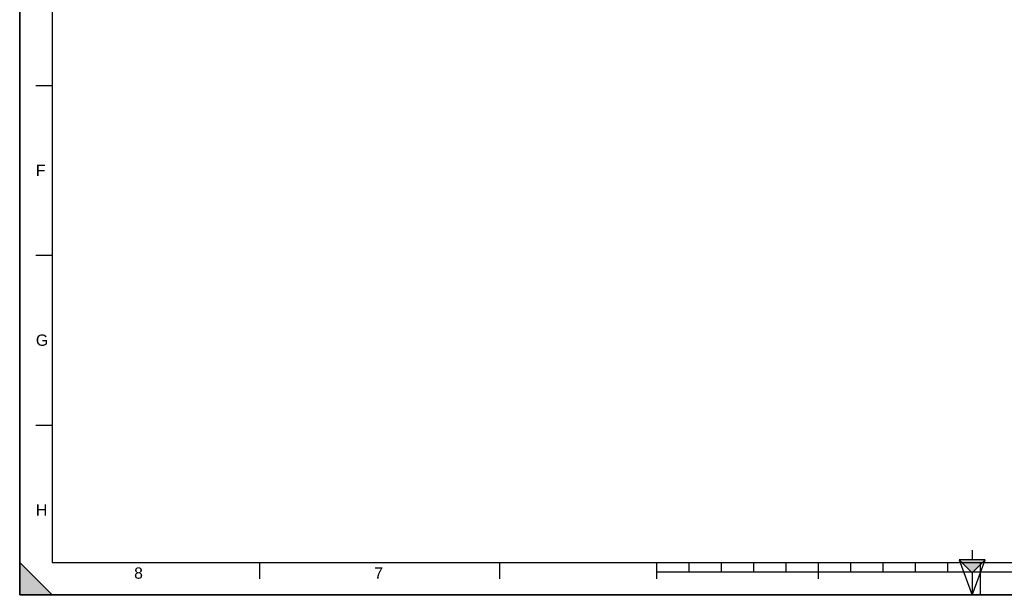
# Model space of a CAD drawing. Header units: millimetres. Extents: x 0 to 594, y 0 to 420.
# Tile 1 of 42: x 0 to 304, y 0 to 178. Entities that reach past the tile are written whole.
import ezdxf

# ---------------------------------------------------------------- set-up
doc = ezdxf.new("R2010")
doc.units = ezdxf.units.MM
doc.header["$LTSCALE"] = 32.67
doc.layers.get('0').update_dxf_attribs({"linetype": 'CONTINUOUS'})
doc.styles.add('TEXTSTYLE_2', font='arial.ttf')

# ---------------------------------------------------------------- blocks, each defined once
blk = doc.blocks.new('MARGEA2_BL0', base_point=(296.99996, 210.000076))
at = {"color": 7, "linetype": 'Continuous'}
for p, q in [((-0.000082, 0.000078), (-0.000082, 420)), ((0.000002, 0.000076), (0.000002, 420.000076)), ((0.000002, 420.000076), (0.000002, 0.000076)), ((10.000002, 410.000076), (10.000002, 10.000076)), ((5.000002, 157.500076), (10.000002, 157.500076)), ((5.000002, 105.000076), (10.000002, 105.000076)), ((5.000002, 52.500076), (10.000002, 52.500076)), ((10.000002, 0.000076), (0.000002, 10.000076)), ((0.000002, 10.000076), (0.000002, 0.000076)), ((0.000002, 10.000076), (10.000002, 0.000076)), ((10.000002, 10.000076), (584.000002, 10.000076)), ((74.250002, 5.000076), (74.250002, 10.000076)), ((148.500002, 5.000076), (148.500002, 10.000076)), ((197.000002, 5.000076), (197.000002, 10.000076)), ((207.000002, 7.000076), (207.000002, 10.000076)), ((217.000002, 7.000076), (217.000002, 10.000076)), ((227.000002, 7.000076), (227.000002, 10.000076)), ((237.000002, 7.000076), (237.000002, 10.000076)), ((247.000002, 5.000076), (247.000002, 10.000076)), ((257.000002, 7.000076), (257.000002, 10.000076)), ((267.000002, 7.000076), (267.000002, 10.000076)), ((277.000002, 7.000076), (277.000002, 10.000076)), ((287.000002, 7.000076), (287.000002, 10.000076)), ((297.000002, 10.000076), (297.000002, 0.000076)), ((397.000002, 7.000076), (197.000002, 7.000076)), ((594.000002, 0.000076), (-0.000082, 0.000078)), ((594.000002, 0.000076), (0.000002, 0.000076)), ((0.000002, 0.000076), (10.000002, 0.000076))]:
    blk.add_line(p, q, dxfattribs=at)
blk.add_solid([(10.000002, 0.000076), (0.000002, 10.000076), (0.000002, 0.000076)], dxfattribs=at)
at = {"color": 5, "linetype": 'Continuous', "style": 'TEXTSTYLE_2', "oblique": 0.00001872}
for s, p in [('F', (5.000002, 129.500076)), ('G', (5.000002, 77.000076)), ('H', (5.000002, 24.500076)), ('8', (35.375002, 5.000076)), ('7', (109.625002, 5.000076))]:
    blk.add_text(s, height=3.5, dxfattribs=at).set_placement(p)
blk = doc.blocks.new('REPERE_ORIENTATION_BL1', base_point=(294.48, 6.88))
at = {"color": 7, "linetype": 'Continuous'}
for p, q in [((294.48, 13.88), (294.48, 10.88)), ((294.48, 6.88), (290.48, 10.88)), ((298.48, 10.88), (290.48, 10.88)), ((290.48, 10.88), (294.48, -0.12)), ((297.48, 9.88), (291.48, 9.88)), ((294.48, 6.88), (298.48, 10.88)), ((294.48, -0.12), (298.48, 10.88)), ((294.48, 6.88), (294.48, -0.12))]:
    blk.add_line(p, q, dxfattribs=at)
blk.add_solid([(290.48, 10.88), (294.48, 6.88), (298.48, 10.88)], dxfattribs=at)

msp = doc.modelspace()

# ---------------------------------------------------------------- linework, layer by layer
at = {"color": 7, "linetype": 'Continuous'}
for q in [(0, 420), (594, 0)]:
    msp.add_line((0, 0), q, dxfattribs=at)

# ---------------------------------------------------------------- block references
at = {"color": 2, "linetype": 'Continuous'}
for name, p in [('MARGEA2_BL0', (297, 210)), ('REPERE_ORIENTATION_BL1', (294.48, 6.88))]:
    msp.add_blockref(name, p, dxfattribs=at)

doc.saveas('drawing.dxf')
